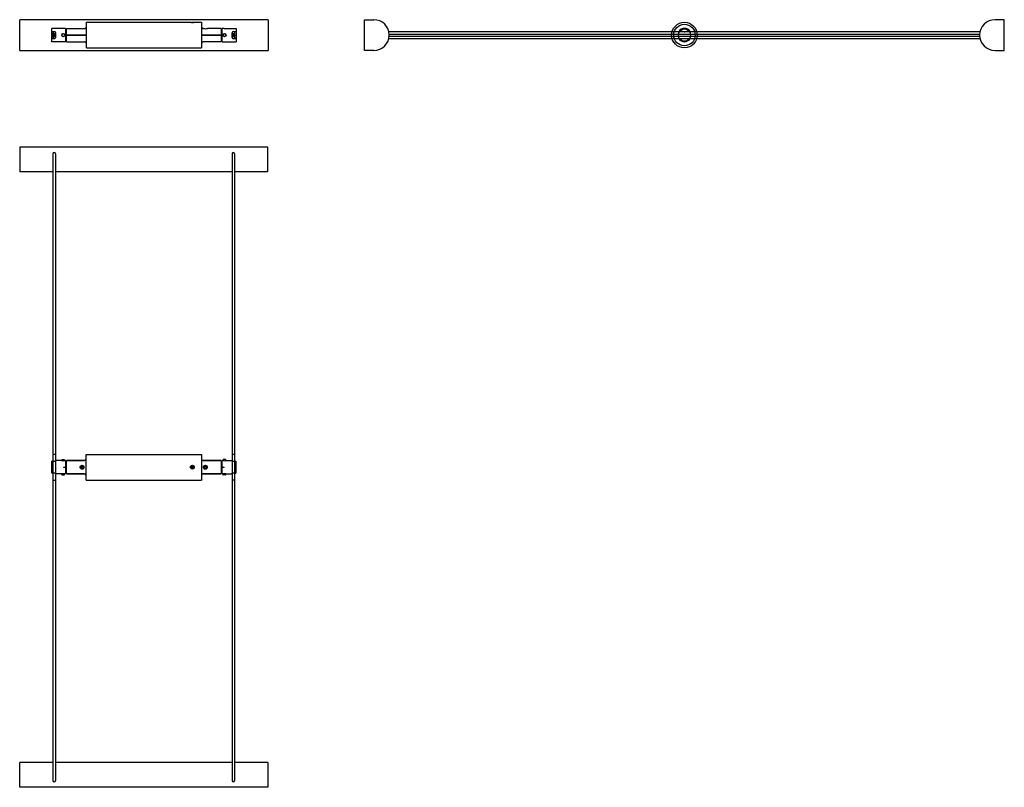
# Model space of a CAD drawing. Header units: millimetres. Extents: x -19 to 135, y -100 to 20.
import ezdxf

# ---------------------------------------------------------------- set-up
doc = ezdxf.new("R2010")
doc.units = ezdxf.units.MM
doc.layers.add('CINI&NILS - newTensoGradi', color=7, linetype='Continuous')
doc.layers.add('CINI&NILS - TensoCavi + TensoAttacchi', color=7, linetype='Continuous')

# ---------------------------------------------------------------- blocks, each defined once
blk = doc.blocks.new('CINI&NILS - TensoCavi + TensoAttacchi - pianta')
at = {"layer": 'CINI&NILS - TensoCavi + TensoAttacchi'}
for p, q in [((19.4, 0), (-19.4, 0)), ((-19.4, 0), (-19.4, -3.85)), ((19.4, -3.85), (19.4, 0)), ((-14.2, -1.06), (-14.2, -98.94)), ((-13.8, -1.06), (-13.8, -98.94)), ((13.8, -1.06), (13.8, -98.94)), ((14.2, -1.06), (14.2, -98.94)), ((-14.2, -3.85), (-19.4, -3.85)), ((13.8, -3.85), (-13.8, -3.85)), ((19.4, -3.85), (14.2, -3.85)), ((-14.2, -96.15), (-19.4, -96.15)), ((-19.4, -100), (-19.4, -96.15)), ((13.8, -96.15), (-13.8, -96.15)), ((19.4, -96.15), (14.2, -96.15)), ((19.4, -96.15), (19.4, -100)), ((19.4, -100), (-19.4, -100))]:
    blk.add_line(p, q, dxfattribs=at)
for centre, start, end in [((-14, -1.06), 0, 180), ((14, -1.06), 0, 180), ((-14, -98.94), 180, 0), ((14, -98.94), 180, 0)]:
    blk.add_arc(centre, 0.2, start, end, dxfattribs=at)
blk = doc.blocks.new('CINI&NILS - TensoCavi + TensoAttacchi - fianco')
at = {"layer": 'CINI&NILS - TensoCavi + TensoAttacchi'}
for p, q in [((0, -2.4), (0, 2.4)), ((0, 2.4), (1.45, 2.4)), ((100, 2.4), (98.55, 2.4)), ((100, -2.4), (100, 2.4)), ((3.79, 0.55), (96.21, 0.55)), ((3.85, 0.15), (96.15, 0.15)), ((3.79, -0.55), (96.21, -0.55)), ((3.85, -0.15), (96.15, -0.15)), ((1.45, -2.4), (0, -2.4)), ((98.55, -2.4), (100, -2.4))]:
    blk.add_line(p, q, dxfattribs=at)
for centre, start, end in [((1.45, 0), 270, 90), ((98.55, 0), 90, 270)]:
    blk.add_arc(centre, 2.4, start, end, dxfattribs=at)
blk = doc.blocks.new('CINI&NILS - TensoCavi + TensoAttacchi - fronte')
at = {"layer": 'CINI&NILS - TensoCavi + TensoAttacchi'}
for p, q in [((19.4, 2.4), (-19.4, 2.4)), ((-19.4, -2.4), (-19.4, 2.4)), ((19.4, 2.4), (19.4, -2.4)), ((-14.2, -0.35), (-14.2, 0.35)), ((-13.8, -0.35), (-13.8, 0.35)), ((13.8, -0.35), (13.8, 0.35)), ((14.2, -0.35), (14.2, 0.35)), ((-19.4, -2.4), (19.4, -2.4))]:
    blk.add_line(p, q, dxfattribs=at)
for centre, start, end in [((-14, 0.35), 0, 180), ((14, 0.35), 0, 180), ((-14, -0.35), 180, 0), ((14, -0.35), 180, 0)]:
    blk.add_arc(centre, 0.2, start, end, dxfattribs=at)
blk = doc.blocks.new('CINI&BILS - newTensoGradi - pianta')
at = {"layer": 'CINI&NILS - newTensoGradi'}
for p, q in [((-14.2, 2.01), (-13.8, 2.01)), ((-9, 2), (9, 2)), ((-9, -2), (-9, 2)), ((9, 2), (9, -2)), ((13.8, 2.01), (14.2, 2.01)), ((13.8, 2.01), (13.8, 2.01)), ((-14.2, 0.95), (-14.4, 0.95)), ((-14.4, 0.88), (-14.4, 0.95)), ((-14.4, -0.88), (-14.4, 0.88)), ((-14, 0.88), (-14.4, 0.88)), ((-13.79, 0.99), (-13.79, 1.05)), ((-12.85, 1.05), (-13.79, 1.05)), ((-12.83, 1.14), (-12.83, 1.04)), ((-12.8, 1.18), (-12.41, 1.18)), ((-12.55, 0.02), (-12.55, -0.03)), ((-12.55, 0.02), (-12.25, 0.02)), ((-12.38, 1.14), (-12.38, 1.04)), ((-12.25, 1.05), (-12.35, 1.05)), ((-12.25, 1.05), (-12.25, 0.02)), ((-12.25, 0.67), (-12.1, 0.67)), ((-12.25, 0.02), (-12.25, -0.03)), ((-12.1, -1.05), (-12.1, 1.05)), ((-9.25, 1.05), (-12.1, 1.05)), ((-12.1, 1.05), (-9.25, 1.05)), ((-9.83, 0.05), (-9.85, 0.07)), ((-9.71, 0.07), (-9.83, 0.05)), ((-9.71, 0.07), (-9.73, 0.09)), ((-9.69, 0.19), (-9.71, 0.07)), ((-9.69, 0.19), (-9.7, 0.21)), ((-9.59, 0.19), (-9.57, 0.21)), ((-9.56, 0.07), (-9.59, 0.19)), ((-9.56, 0.07), (-9.54, 0.09)), ((-9.44, 0.05), (-9.56, 0.07)), ((-9.44, 0.05), (-9.42, 0.07)), ((12.1, 1.05), (9.25, 1.05)), ((9.25, 1.05), (12.1, 1.05)), ((9.44, 0.05), (9.42, 0.07)), ((9.56, 0.08), (9.44, 0.05)), ((9.56, 0.08), (9.54, 0.1)), ((9.59, 0.2), (9.56, 0.08)), ((9.59, 0.2), (9.57, 0.21)), ((9.69, 0.2), (9.7, 0.21)), ((9.71, 0.08), (9.69, 0.2)), ((9.71, 0.08), (9.73, 0.1)), ((9.83, 0.05), (9.71, 0.08)), ((9.83, 0.05), (9.85, 0.07)), ((12.1, 1.05), (12.1, -1.05)), ((12.25, 0.67), (12.1, 0.67)), ((12.25, 0.02), (12.25, 1.05)), ((12.25, 1.05), (12.35, 1.05)), ((12.25, -0.03), (12.25, 0.02)), ((12.25, 0.02), (12.55, 0.02)), ((12.37, 1.14), (12.37, 1.04)), ((12.79, 1.18), (12.4, 1.18)), ((12.55, -0.03), (12.55, 0.02)), ((12.82, 1.14), (12.82, 1.04)), ((12.85, 1.05), (13.79, 1.05)), ((13.79, 1.05), (13.79, 0.99)), ((14.4, 0.88), (14, 0.88)), ((14.2, 0.95), (14.4, 0.95)), ((14.4, 0.95), (14.4, 0.88)), ((14.4, 0.88), (14.4, -0.88)), ((-14.4, -0.95), (-14.4, -0.88)), ((-14.4, -0.88), (-14, -0.88)), ((-14.2, -0.95), (-14.4, -0.95)), ((-13.79, -1.05), (-13.79, -0.99)), ((-12.85, -1.05), (-13.79, -1.05)), ((-12.83, -1.15), (-12.83, -1.04)), ((-12.8, -1.18), (-12.41, -1.18)), ((-12.25, -0.03), (-12.55, -0.03)), ((-12.38, -1.15), (-12.38, -1.04)), ((-12.25, -1.05), (-12.35, -1.05)), ((-12.25, -0.03), (-12.25, -1.05)), ((-12.25, -0.68), (-12.1, -0.68)), ((-12.1, -1.05), (-9.25, -1.05)), ((-9.25, -1.05), (-12.1, -1.05)), ((-9.83, -0.05), (-9.85, -0.07)), ((-9.83, -0.05), (-9.71, -0.08)), ((-9.71, -0.08), (-9.73, -0.1)), ((-9.71, -0.08), (-9.69, -0.2)), ((-9.69, -0.2), (-9.7, -0.21)), ((-9.59, -0.2), (-9.56, -0.08)), ((-9.59, -0.2), (-9.57, -0.21)), ((-9.56, -0.08), (-9.44, -0.05)), ((-9.56, -0.08), (-9.54, -0.1)), ((-9.44, -0.05), (-9.42, -0.07)), ((9.25, -1.05), (12.1, -1.05)), ((12.1, -1.05), (9.25, -1.05)), ((9.44, -0.05), (9.42, -0.07)), ((9.44, -0.05), (9.56, -0.07)), ((9.56, -0.07), (9.54, -0.09)), ((9.56, -0.07), (9.59, -0.19)), ((9.59, -0.19), (9.57, -0.21)), ((9.69, -0.19), (9.71, -0.07)), ((9.69, -0.19), (9.7, -0.21)), ((9.71, -0.07), (9.83, -0.05)), ((9.71, -0.07), (9.73, -0.09)), ((9.83, -0.05), (9.85, -0.07)), ((12.25, -0.68), (12.1, -0.68)), ((12.25, -1.05), (12.25, -0.03)), ((12.55, -0.03), (12.25, -0.03)), ((12.25, -1.05), (12.35, -1.05)), ((12.37, -1.15), (12.37, -1.04)), ((12.79, -1.18), (12.4, -1.18)), ((12.82, -1.15), (12.82, -1.04)), ((12.85, -1.05), (13.79, -1.05)), ((13.79, -0.99), (13.79, -1.05)), ((14, -0.88), (14.4, -0.88)), ((14.2, -0.95), (14.4, -0.95)), ((14.4, -0.88), (14.4, -0.95)), ((-14.2, -2.01), (-13.8, -2.01)), ((-9, -2), (9, -2)), ((14.2, -2.01), (13.8, -2.01)), ((13.8, -2.01), (13.8, -2.01))]:
    blk.add_line(p, q, dxfattribs=at)
for centre, radius in [((-9.64, 0), 0.315), ((-9.64, 0), 0.28), ((7.6, 0), 0.3), ((7.6, 0), 0.25), ((7.6, 0), 0.05), ((9.63, 0), 0.315), ((9.63, 0), 0.28)]:
    blk.add_circle(centre, radius, dxfattribs=at)
for centre, radius, start, end in [((-12.6, 2.07), 1.05, 256.2259, 283.7741), ((-12.8, 1.14), 0.0301, 90.1787, 179.8213), ((-12.41, 1.14), 0.0301, 0.1787, 89.8213), ((-9.64, 0), 0.221, 165.5376, 194.4906), ((-9.64, 0), 0.2, 165.5225, 194.4775), ((-9.64, 0), 0.221, 75.5227, 104.485), ((-9.64, 0), 0.2, 75.5225, 104.4775), ((-9.64, 0), 0.2, 345.5225, 14.4775), ((-9.64, 0), 0.221, 345.5074, 14.4644), ((-9.25, 1.3), 0.25, 270, 349.4494), ((-9.25, 1.3), 0.25, 270, 349.4494), ((7.65, 0), 0.3, 178.9509, 181.0491), ((9.25, 1.3), 0.25, 190.5779, 270), ((9.25, 1.3), 0.25, 190.5779, 270), ((9.64, 0), 0.221, 165.5074, 194.4644), ((9.64, 0), 0.2, 165.5225, 194.4775), ((9.64, 0), 0.221, 75.5223, 104.47), ((9.64, 0), 0.2, 75.5225, 104.4775), ((9.64, 0), 0.2, 345.5225, 14.4775), ((9.64, 0), 0.221, 345.5376, 14.4906), ((12.6, 2.07), 1.05, 256.2259, 283.7741), ((12.4, 1.14), 0.0301, 90.1787, 179.8213), ((12.79, 1.14), 0.0301, 0.1787, 89.8213), ((-12.6, -2.07), 1.05, 76.2259, 103.7741), ((-12.8, -1.15), 0.0301, 180.1787, 269.8213), ((-12.41, -1.15), 0.0301, 270.1787, 359.8213), ((-9.64, 0), 0.2, 255.5225, 284.4775), ((-9.64, 0), 0.221, 255.5223, 284.47), ((-9.25, -1.3), 0.25, 10.5506, 90), ((-9.25, -1.3), 0.25, 10.5506, 90), ((9.25, -1.3), 0.25, 90, 169.4221), ((9.25, -1.3), 0.25, 90, 169.4221), ((9.64, 0), 0.221, 255.5227, 284.485), ((9.64, 0), 0.2, 255.5225, 284.4775), ((12.6, -2.07), 1.05, 76.2259, 103.7741), ((12.4, -1.15), 0.0301, 180.1787, 269.8213), ((12.79, -1.15), 0.0301, 270.1787, 359.8213)]:
    blk.add_arc(centre, radius, start, end, dxfattribs=at)
for centre, major_axis, start_param, end_param in [((-9.61, -0.11), (-1.24, -0.26), 4.771161, 4.865993), ((-9.64, 0), (-0.32, -1.23), 4.703409, 4.713906), ((-9.53, -0.02), (-0.26, -1.24), 4.561023, 4.655844), ((-9.63, 0), (-1.23, -0.32), 4.713142, 4.723662), ((-9.64, 0), (-1.23, 0.32), 4.701886, 4.71241), ((-9.74, -0.02), (-0.26, 1.24), 4.76911, 4.863937), ((-9.66, -0.11), (-1.24, 0.26), 4.559564, 4.654397), ((-9.63, 0), (-0.32, 1.23), 4.711072, 4.721584), ((9.66, -0.1), (-1.24, -0.26), 4.769735, 4.864547), ((9.63, 0), (-0.32, -1.23), 4.700377, 4.710872), ((9.74, -0.02), (-0.26, -1.24), 4.557993, 4.652816), ((9.63, 0), (-1.23, -0.32), 4.711636, 4.722108), ((9.64, 0), (-1.23, 0.32), 4.7019, 4.712368), ((9.53, -0.02), (-0.26, 1.24), 4.771786, 4.866602), ((9.61, -0.1), (-1.24, 0.26), 4.559453, 4.654263), ((9.64, 0), (-0.32, 1.23), 4.713706, 4.724187), ((-9.64, 0), (0.32, -1.23), 4.713706, 4.724187), ((-9.61, 0.1), (1.24, -0.26), 4.559453, 4.654263), ((-9.53, 0.02), (0.26, -1.24), 4.771786, 4.866602), ((-9.64, 0), (1.23, -0.32), 4.7019, 4.712368), ((-9.63, 0), (1.23, 0.32), 4.711636, 4.722108), ((-9.74, 0.02), (0.26, 1.24), 4.557993, 4.652816), ((-9.66, 0.1), (1.24, 0.26), 4.769735, 4.864547), ((-9.63, 0), (0.32, 1.23), 4.700377, 4.710872), ((9.63, 0), (0.32, -1.23), 4.711072, 4.721584), ((9.66, 0.11), (1.24, -0.26), 4.559564, 4.654397), ((9.74, 0.02), (0.26, -1.24), 4.76911, 4.863937), ((9.64, 0), (1.23, -0.32), 4.701886, 4.71241), ((9.63, 0), (1.23, 0.32), 4.713142, 4.723662), ((9.53, 0.02), (0.26, 1.24), 4.561023, 4.655844), ((9.61, 0.11), (1.24, 0.26), 4.771161, 4.865993), ((9.64, 0), (0.32, 1.23), 4.703409, 4.713906)]:
    blk.add_ellipse(centre, major_axis=major_axis, ratio=0.173648, start_param=start_param, end_param=end_param, dxfattribs=at)
for points, knots in [([(-13.79, 0.99), (-13.79, 0.98), (-13.79, 0.98), (-13.8, 0.96), (-13.8, 0.96), (-13.81, 0.95), (-13.82, 0.94), (-13.83, 0.93), (-13.84, 0.92), (-13.86, 0.91), (-13.87, 0.91), (-13.89, 0.9), (-13.91, 0.9), (-13.93, 0.89), (-13.94, 0.89), (-13.97, 0.88), (-13.99, 0.88), (-14, 0.88)], [-3.34419, -3.34419, -3.34419, -3.34419, -2.917725, -2.917725, -2.491259, -2.491259, -2.064793, -2.064793, -1.638328, -1.638328, -1.228746, -1.228746, -0.819164, -0.819164, -0.409582, -0.409582, 0, 0, 0, 0]), ([(14, 0.88), (13.99, 0.88), (13.97, 0.88), (13.94, 0.89), (13.93, 0.89), (13.91, 0.9), (13.89, 0.9), (13.87, 0.91), (13.86, 0.91), (13.84, 0.92), (13.83, 0.93), (13.82, 0.94), (13.81, 0.95), (13.8, 0.96), (13.8, 0.96), (13.79, 0.98), (13.79, 0.98), (13.79, 0.99)], [0, 0, 0, 0, 0.409582, 0.409582, 0.819164, 0.819164, 1.228746, 1.228746, 1.638328, 1.638328, 2.064793, 2.064793, 2.491259, 2.491259, 2.917725, 2.917725, 3.34419, 3.34419, 3.34419, 3.34419]), ([(-14, -0.88), (-13.99, -0.88), (-13.97, -0.88), (-13.94, -0.89), (-13.93, -0.89), (-13.91, -0.9), (-13.89, -0.9), (-13.87, -0.91), (-13.86, -0.91), (-13.84, -0.92), (-13.83, -0.93), (-13.82, -0.94), (-13.81, -0.95), (-13.8, -0.96), (-13.8, -0.96), (-13.79, -0.98), (-13.79, -0.98), (-13.79, -0.99)], [0, 0, 0, 0, 0.409582, 0.409582, 0.819164, 0.819164, 1.228746, 1.228746, 1.638328, 1.638328, 2.064793, 2.064793, 2.491259, 2.491259, 2.917725, 2.917725, 3.34419, 3.34419, 3.34419, 3.34419]), ([(13.79, -0.99), (13.79, -0.98), (13.79, -0.98), (13.8, -0.96), (13.8, -0.96), (13.81, -0.95), (13.82, -0.94), (13.83, -0.93), (13.84, -0.92), (13.86, -0.91), (13.87, -0.91), (13.89, -0.9), (13.91, -0.9), (13.93, -0.89), (13.94, -0.89), (13.97, -0.88), (13.99, -0.88), (14, -0.88)], [-3.34419, -3.34419, -3.34419, -3.34419, -2.917725, -2.917725, -2.491259, -2.491259, -2.064793, -2.064793, -1.638328, -1.638328, -1.228746, -1.228746, -0.819164, -0.819164, -0.409582, -0.409582, 0, 0, 0, 0])]:
    blk.add_open_spline(points, degree=3, knots=knots, dxfattribs=at)
blk.add_open_spline([(7.62, -0.25), (7.62, -0.25), (7.61, -0.25), (7.6, -0.25)], degree=3, dxfattribs=at)
blk = doc.blocks.new('CINI&NILS - newTensoGradi - fronte')
at = {"layer": 'CINI&NILS - newTensoGradi'}
for p, q in [((-9, 0), (-9, 2)), ((-9, 2), (7.3, 2)), ((7.5, 1.99), (7.8, 1.99)), ((7.9, 2), (9, 2)), ((9, 2), (9, 0)), ((-14.4, 0.57), (-14.4, 1.05)), ((-12.55, 1.05), (-14.4, 1.05)), ((-14.4, 0.57), (-14, 0.57)), ((-14.4, -0.57), (-14.4, 0.57)), ((-14.2, -0.05), (-14.2, 0.06)), ((-14.12, 0.14), (-14.03, 0.14)), ((-13.97, 0.14), (-13.88, 0.14)), ((-13.8, 0.06), (-13.8, -0.05)), ((-13.79, -0.36), (-13.79, 0.36)), ((-12.25, 1.05), (-12.55, 1.05)), ((-12.55, 1.05), (-12.55, 1.05)), ((-12.25, 1.05), (-12.25, -1.05)), ((-12.25, 0.68), (-12.1, 0.68)), ((-12.1, 0), (-12.1, 1.05)), ((-12.1, 1.05), (-9.95, 1.05)), ((-12.1, 0), (-9.25, 0)), ((-9.25, 0), (-12.1, 0)), ((-12.1, -1.05), (-12.1, 0)), ((-9.32, 1.05), (-9.25, 1.05)), ((-9, 0), (-9.25, 0)), ((-9.25, 0), (-9, 0)), ((-9, -2), (-9, 0)), ((9.25, 0), (9, 0)), ((9, 0), (9.25, 0)), ((9, 0), (9, -2)), ((9.32, 1.05), (9.25, 1.05)), ((9.25, 0), (12.1, 0)), ((12.1, 0), (9.25, 0)), ((12.1, 1.05), (9.95, 1.05)), ((12.1, 1.05), (12.1, 0)), ((12.25, 0.68), (12.1, 0.68)), ((12.1, 0), (12.1, -1.05)), ((12.25, -1.05), (12.25, 1.05)), ((12.55, 1.05), (12.25, 1.05)), ((12.55, 1.05), (14.4, 1.05)), ((12.55, 1.05), (12.55, 1.05)), ((13.79, 0.36), (13.79, -0.36)), ((13.8, -0.05), (13.8, 0.06)), ((13.88, 0.14), (13.97, 0.14)), ((14, 0.57), (14.4, 0.57)), ((14.03, 0.14), (14.12, 0.14)), ((14.2, 0.06), (14.2, -0.05)), ((14.4, 1.05), (14.4, 0.57)), ((14.4, 0.57), (14.4, -0.57)), ((-14, -0.57), (-14.4, -0.57)), ((-14.4, -1.05), (-14.4, -0.57)), ((-12.25, -1.05), (-14.4, -1.05)), ((-14.03, -0.13), (-14.12, -0.13)), ((-13.88, -0.13), (-13.97, -0.13)), ((-12.25, -0.67), (-12.1, -0.67)), ((-12.1, -1.05), (-9.25, -1.05)), ((12.1, -1.05), (9.25, -1.05)), ((12.25, -0.67), (12.1, -0.67)), ((12.25, -1.05), (14.4, -1.05)), ((13.97, -0.13), (13.88, -0.13)), ((14.4, -0.57), (14, -0.57)), ((14.12, -0.13), (14.03, -0.13)), ((14.4, -0.57), (14.4, -1.05)), ((-9, -2), (9, -2))]:
    blk.add_line(p, q, dxfattribs=at)
for centre, radius in [((-12.6, 0), 0.25), ((-12.6, 0), 0.225), ((12.6, 0), 0.25), ((12.6, 0), 0.225), ((-14, -0.36), 0.2), ((14, -0.36), 0.2)]:
    blk.add_circle(centre, radius, dxfattribs=at)
for centre, radius, start, end in [((7.6, 4), 2.03, 261.4317, 269.9414), ((7.5, 1.89), 0.1, 90, 112.7394), ((7.6, 4), 2.03, 270.0586, 278.5683), ((7.8, 1.89), 0.1, 81.7289, 90), ((-14, 0.37), 0.2, 277.803, 262.197), ((-14.12, 0.06), 0.08, 90, 180), ((-14.12, 0.06), 0.08, 90, 180), ((-14.03, 0.16), 0.016, 270, 82.197), ((-14, 0.36), 0.21, 0.0002, 89.9998), ((-13.97, 0.16), 0.016, 97.803, 270), ((-13.88, 0.06), 0.08, 0, 90), ((-9.63, 2.11), 1.11, 253.0184, 269.524), ((-9.64, 2.11), 1.11, 270.476, 286.9816), ((-9.25, 1.3), 0.25, 270, 349.4494), ((9.25, 1.3), 0.25, 190.5779, 270), ((9.63, 2.05), 1.05, 252.5424, 287.4576), ((14, 0.36), 0.21, 90.0002, 179.9998), ((14, 0.37), 0.2, 277.803, 262.197), ((13.88, 0.06), 0.08, 90, 180), ((13.97, 0.16), 0.016, 270, 82.197), ((14.03, 0.16), 0.016, 97.803, 270), ((14.12, 0.06), 0.08, 0, 90), ((14.12, 0.06), 0.08, 0, 90), ((-14.12, -0.05), 0.08, 180, 270), ((-14.03, -0.15), 0.016, 277.803, 90), ((-14, -0.36), 0.21, 270.0008, 359.9992), ((-13.97, -0.15), 0.016, 90, 262.197), ((-13.88, -0.05), 0.08, 270, 0), ((-9.25, -1.3), 0.25, 10.5506, 90), ((9.25, -1.3), 0.25, 90, 169.4221), ((14, -0.36), 0.21, 180.0008, 269.9992), ((13.88, -0.05), 0.08, 180, 270), ((13.97, -0.15), 0.016, 277.803, 90), ((14.03, -0.15), 0.016, 90, 262.197), ((14.12, -0.05), 0.08, 270, 0)]:
    blk.add_arc(centre, radius, start, end, dxfattribs=at)
for points in [[(-14, 0.57), (-14, 0.57), (-14, 0.57), (-14, 0.57)], [(13.99, 0.57), (13.99, 0.57), (13.99, 0.57), (13.99, 0.57)]]:
    blk.add_open_spline(points, degree=3, dxfattribs=at)
blk = doc.blocks.new('CINI&NILS - newTensoGradi - fianco')
at = {"layer": 'CINI&NILS - newTensoGradi'}
for p, q in [((-0.88, 0.57), (-0.76, 0.57)), ((0.76, 0.57), (0.88, 0.57)), ((-0.76, -0.57), (-0.88, -0.57)), ((0.88, -0.57), (0.76, -0.57))]:
    blk.add_line(p, q, dxfattribs=at)
for centre, radius in [((0, 0), 2), ((0, 0), 1.68), ((0, 0), 0.95), ((0, 0.5), 0.065)]:
    blk.add_circle(centre, radius, dxfattribs=at)
for centre, radius, start, end in [((0, 0), 1.05, 32.8783, 147.1217), ((0, 0), 0.95, 36.8699, 143.1301), ((-0.02, -0.01), 1.03, 212.2236, 212.8857), ((0, 0), 1.05, 212.8783, 327.1217), ((-0.02, -0.01), 0.93, 216.1114, 216.8781), ((-0.02, -0.02), 0.923, 216.1085, 216.8811), ((0, 0), 0.95, 216.8699, 323.1301), ((0.02, -0.01), 0.93, 323.1219, 323.8886), ((0.02, -0.02), 0.923, 323.1189, 323.8915), ((0.02, -0.01), 1.03, 327.1143, 327.7764)]:
    blk.add_arc(centre, radius, start, end, dxfattribs=at)

msp = doc.modelspace()

# ---------------------------------------------------------------- block references
for name, p in [('CINI&NILS - TensoCavi + TensoAttacchi - fronte', (0.02, 17.5)), ('CINI&NILS - TensoCavi + TensoAttacchi - fianco', (34.52, 17.5)), ('CINI&NILS - TensoCavi + TensoAttacchi - pianta', (0, 0))]:
    msp.add_blockref(name, p)
at = {"layer": 'CINI&NILS - newTensoGradi'}
for name, p in [('CINI&NILS - newTensoGradi - fronte', (0.02, 17.5)), ('CINI&NILS - newTensoGradi - fianco', (84.52, 17.5)), ('CINI&BILS - newTensoGradi - pianta', (0, -50))]:
    msp.add_blockref(name, p, dxfattribs=at)

doc.saveas('drawing.dxf')
